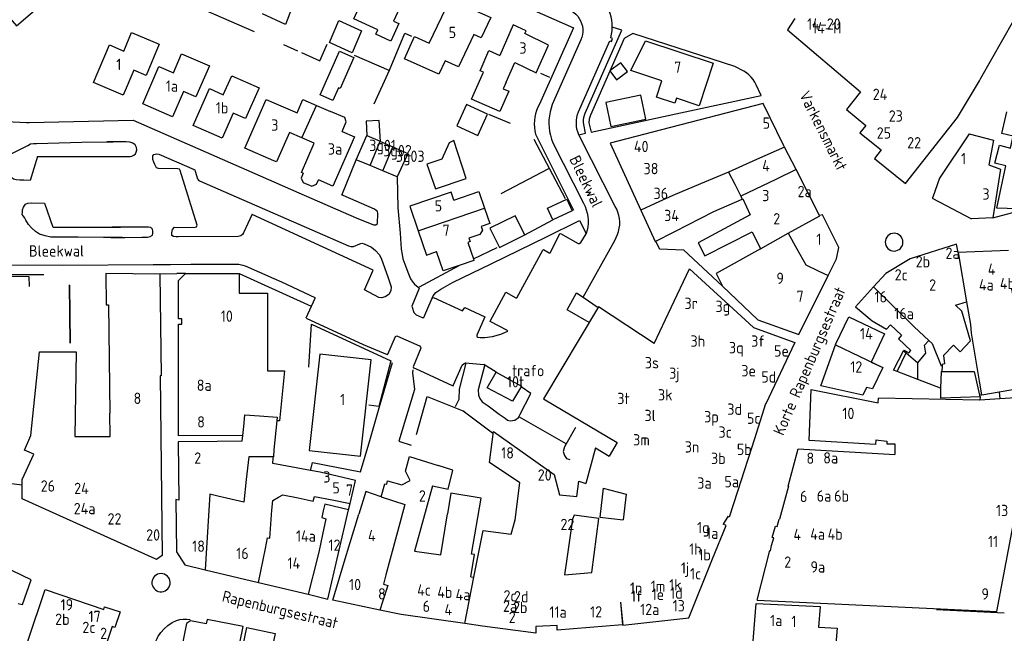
# Model space of a CAD drawing. Header units: metres. Extents: x 226218 to 240385, y 439369 to 449677.
# Tile 239 of 256: x 235944 to 236161, y 444984 to 445119. Entities that reach past the tile are written whole.
import ezdxf

# ---------------------------------------------------------------- set-up
doc = ezdxf.new("R2010")
doc.units = ezdxf.units.M
doc.header["$MEASUREMENT"] = 0
for name, color, linetype in [('BIJGEBOUW', 4, 'Continuous'), ('DAKRAND', 4, 'Continuous'), ('DAKRAND-BYG', 4, 'Continuous'), ('FUNKTIEAAND', 253, 'Continuous'), ('HEG', 253, 'Continuous'), ('HEK', 253, 'Continuous'), ('HOOFDGEBOUW', 4, 'Continuous'), ('HUISNUMMER', 253, 'Continuous'), ('KANTVERH', 253, 'Continuous'), ('MUUR', 253, 'Continuous'), ('OVLIJNOBJ', 253, 'Continuous'), ('RASTER', 253, 'Continuous'), ('STRAATNAAM', 253, 'Continuous'), ('TUSSENMUUR', 253, 'Continuous')]:
    doc.layers.add(name, color=color, linetype=linetype)
doc.styles.get("Standard").update_dxf_attribs({"font": 'iso.shx'})

msp = doc.modelspace()

# ---------------------------------------------------------------- linework, layer by layer
at = {"layer": 'BIJGEBOUW'}
msp.add_lwpolyline([(236019.35, 445116.6), (236017.29, 445111.74), (236012.26, 445114.07), (236014.32, 445118.93), (236019.35, 445116.6)], dxfattribs=at)
at = {"layer": 'DAKRAND'}
for p, q in [((236150.95, 445097.48), (236155.8, 445105.6)), ((236023.54, 445092.18), (236023.24, 445096.83)), ((236042.82, 445069.89), (236044.04, 445066.26)), ((236153.98, 445049.83), (236155.74, 445039.24)), ((236147.55, 445042.6), (236147.49, 445041.36)), ((236142.18, 445039.61), (236137.63, 445041.37)), ((236147.17, 445037.67), (236142.18, 445039.61)), ((236156.31, 445036.21), (236155.83, 445036.11)), ((236155.83, 445036.11), (236155.91, 445035.77)), ((236155.91, 445035.77), (236155.9, 445035.02)), ((236156.31, 445036.21), (236160.11, 445036.88)), ((236160.11, 445036.88), (236160.27, 445035.31)), ((235956.07, 445027.01), (235958.96, 445027)), ((235993.03, 445026.01), (235987.49, 445025.93)), ((236039.48, 445019.55), (236036.26, 445020.57)), ((236010.23, 445019.1), (236008.08, 445019.51))]:
    msp.add_line(p, q, dxfattribs=at)
for points in [[(236051.29, 445105.29), (236050.59, 445103.84), (236051.85, 445103.29), (236049.86, 445098.77), (236043.65, 445101.5), (236046.28, 445107.47), (236045.52, 445107.8), (236047.48, 445112.26), (236049.89, 445111.2)], [(236015.06, 445094.37), (236015.96, 445096.48), (236015.64, 445097.44), (236012.47, 445098.83)], [(236023.24, 445096.83), (236020.38, 445096.63), (236020.56, 445093.51)], [(236006.49, 445085.17), (236005.99, 445084.04), (236006.45, 445083.15), (236008.38, 445082.34), (236009.42, 445082.71), (236009.85, 445083.7)], [(236039.74, 445079.24), (236045.25, 445081.11), (236046.5, 445077.43)], [(236046.5, 445077.43), (236047.65, 445074.04), (236045.79, 445073.41), (236046.05, 445072.62), (236045.51, 445071.64), (236043.08, 445070.82), (236043.34, 445070.06), (236042.82, 445069.89)], [(236040.9, 445064.76), (236037.39, 445063.57), (236035.94, 445067.84)], [(236044.04, 445066.26), (236044.18, 445065.87), (236040.9, 445064.76)], [(236160.11, 445036.88), (236165.72, 445037.86), (236165.33, 445047.39), (236162.96, 445059.56), (236163.28, 445059.62)], [(236153.83, 445048.16), (236151.52, 445045.74), (236150.02, 445047.16), (236147.88, 445044.91), (236148.1, 445043.03), (236147.56, 445042.88), (236147.55, 445042.6)], [(236137.63, 445041.37), (236136.83, 445041.68), (236139.05, 445045.91)], [(236139.05, 445045.91), (236139.14, 445046.08), (236140.16, 445045.49), (236140.64, 445046.01)], [(236147.49, 445041.36), (236154.64, 445041.39), (236155.83, 445036.11)], [(236155.91, 445035.77), (236147.25, 445035.48), (236147.24, 445037.64), (236147.17, 445037.67)], [(236155.74, 445039.24), (236156.24, 445036.2), (236156.31, 445036.21)], [(235993.15, 445027.2), (235978.92, 445027.19), (235978.92, 445030.98)], [(236053.29, 445008.59), (236054.27, 445016.81), (236047.61, 445021.27), (236048.52, 445028.1), (236061.87, 445018.62), (236063.07, 445014.1), (236066.92, 445013.75), (236067.32, 445017.13), (236068.87, 445016.66)], [(236132.89, 445026.24), (236135.33, 445026.01), (236135.33, 445025.4), (236137.1, 445025.42), (236137.07, 445023)], [(236008.08, 445019.51), (235999.78, 445021.08), (235999.87, 445022.22), (235999.89, 445022.54)], [(236035.02, 445016.13), (236038.51, 445015.34), (236039.48, 445019.55)], [(236023.68, 445013.71), (236020.27, 445014.85), (236018.75, 445009.82)], [(236043.46, 444996.01), (236044.29, 445000.93), (236043.66, 445001.04), (236045.75, 445013.39), (236039.08, 445014.47), (236038.35, 445009.91)], [(236072.73, 445015.63), (236071.97, 445009.2), (236077.09, 445008.57)], [(236070.2, 444996.96), (236071.75, 445008.9), (236066.3, 445009.63), (236065.95, 445008.74)]]:
    msp.add_lwpolyline(points, dxfattribs=at)
at = {"layer": 'DAKRAND-BYG'}
for p, q in [((236033.79, 445087.15), (236035.65, 445081.68)), ((236065.88, 445076.88), (236061.58, 445074.89)), ((236049.8, 445068.76), (236055.38, 445071.54))]:
    msp.add_line(p, q, dxfattribs=at)
for points in [[(236010.24, 445102.46), (236014.52, 445112.13), (236017.69, 445110.72), (236014.64, 445103.85), (236014.28, 445104.02), (236013.04, 445101.22), (236010.24, 445102.46)], [(236078.09, 445107.62), (236076.59, 445109.54), (236074.17, 445107.8), (236075.67, 445105.83), (236078.09, 445107.62)], [(236074.39, 445095.51), (236082.14, 445097.12), (236081.04, 445102.41), (236073.29, 445100.8), (236074.39, 445095.51)], [(236040.43, 445095.63), (236045.05, 445093.51), (236047.15, 445098.18), (236042.56, 445100.36), (236040.43, 445095.63)], [(236035.65, 445081.68), (236042.49, 445083.97), (236039.77, 445092.4), (236038.74, 445091.91), (236037.09, 445088.25), (236033.79, 445087.15)], [(236061.58, 445074.89), (236060.41, 445077.41), (236064.71, 445079.41), (236065.88, 445076.88)], [(236055.38, 445071.54), (236053.27, 445075.78), (236047.68, 445073), (236049.8, 445068.76)], [(236054.67, 445038.16), (236052.66, 445034.78), (236047.11, 445037.78), (236049.07, 445041.22), (236054.67, 445038.16)]]:
    msp.add_lwpolyline(points, dxfattribs=at)
at = {"layer": 'HEG'}
msp.add_lwpolyline([(235932.44, 445062.42), (235945.93, 445062.36), (235945.99, 445060.12)], dxfattribs=at)
at = {"layer": 'HEK'}
msp.add_line((236146.3, 444988.81), (236161.21, 444988.04), dxfattribs=at)
at = {"layer": 'HOOFDGEBOUW'}
for p, q in [((236115.02, 445119.33), (236113.44, 445116.84)), ((236113.44, 445116.84), (236129.54, 445103.16)), ((236000, 445100.7), (236005.11, 445098.48)), ((236009.44, 445100.15), (236012.47, 445098.83)), ((236006.16, 445092.99), (236003.42, 445094.19)), ((236008.89, 445091.8), (236006.16, 445092.99)), ((236023.54, 445092.18), (236026.28, 445090.96)), ((236026.28, 445090.96), (236029.55, 445089.51)), ((236115.3, 445085.95), (236112.76, 445090.92)), ((236029.55, 445089.51), (236027.25, 445084.34)), ((236024.07, 445085.66), (236021.23, 445086.85)), ((236027.25, 445084.34), (236024.07, 445085.66)), ((236120.5, 445075.79), (236115.3, 445085.95)), ((236103.41, 445079.43), (236103.53, 445079.48)), ((236162.18, 445068.12), (236151.06, 445067.65)), ((236083.99, 445047.52), (236087.72, 445055.47)), ((235978.92, 445030.98), (235978.92, 445040.41)), ((235998.58, 445041.54), (236002.33, 445041.54)), ((236133.4, 445034.46), (236133.46, 445035.44)), ((236108.64, 445034.19), (236108.56, 445034.22)), ((236160.27, 445035.31), (236155.9, 445035.02)), ((235993.03, 445026.01), (235993.15, 445027.2)), ((236070.98, 445024.52), (236068.87, 445016.66)), ((236070.98, 445024.52), (236074.04, 445022.7)), ((236029.04, 445019.37), (236029.93, 445022.56)), ((236029.93, 445022.56), (236036.26, 445020.57)), ((236113.52, 445016.04), (236115.78, 445024.31)), ((236115.78, 445024.31), (236137.07, 445023)), ((236030.11, 445017.3), (236029.04, 445019.37)), ((236023.68, 445013.71), (236024.47, 445016.54)), ((236024.47, 445016.54), (236024.91, 445016.48)), ((236024.91, 445016.48), (236025.11, 445017.21)), ((236025.11, 445017.21), (236028.25, 445016.34)), ((236028.25, 445016.34), (236030.11, 445017.3)), ((236113.63, 445016.01), (236111.67, 445008.75)), ((236113.52, 445016.04), (236113.63, 445016.01)), ((236016.5, 445010.82), (236016.83, 445012.22)), ((236015.77, 445000), (236018.75, 445009.82)), ((236065.95, 445008.74), (236064.67, 445000)), ((236110.02, 445004.72), (236110.73, 445007.21)), ((236110.73, 445007.21), (236111.09, 445007.11)), ((236111.09, 445007.11), (236111.57, 445008.78)), ((236111.57, 445008.78), (236111.67, 445008.75)), ((236109.63, 445001.77), (236109.87, 445002.9)), ((236109.87, 445002.9), (236110.39, 445004.6)), ((236110.39, 445004.6), (236110.02, 445004.72)), ((236106.7, 444990.83), (236109.48, 445001.81)), ((236109.48, 445001.81), (236109.63, 445001.77)), ((236044.17, 444995.9), (236044.97, 445000)), ((235984.86, 444997.56), (235996.62, 444994.76)), ((235996.62, 444994.76), (236007.58, 444992.15)), ((236043.46, 444996.01), (236044.17, 444995.9)), ((236076.54, 444990.39), (236076.95, 444985.44)), ((236106.7, 444990.83), (236159.6, 444988.36))]:
    msp.add_line(p, q, dxfattribs=at)
for points in [[(236030.25, 445127.17), (236026.39, 445118.75), (236027.57, 445118.21), (236025.8, 445114.37), (236022.54, 445115.87), (236022.98, 445116.83), (236017.63, 445119.28), (236022.81, 445130.59), (236030.25, 445127.17)], [(235939.65, 445118.6), (235941.23, 445119.96), (235943.16, 445117.71), (235952.75, 445125.97)], [(236036.39, 445107.01), (236028.82, 445110.45), (236031.05, 445115.34), (236034.3, 445113.86), (236038.89, 445123.64), (236047.9, 445119.53)], [(236003.91, 445121.45), (236002.55, 445118.02), (235997.49, 445120.34)], [(236047.9, 445119.53), (236045.8, 445115.05), (236044.12, 445115.81), (236040.77, 445108.66), (236037.8, 445110.01), (236036.39, 445107.01)], [(236060.63, 445113.48), (236055.41, 445116.01), (236055.67, 445116.6), (236052.86, 445117.96), (236049.89, 445111.2)], [(236155.8, 445105.6), (236156.11, 445106.16), (236163.41, 445118.95)], [(235966.85, 445112.16), (235968.6, 445116.28), (235974.71, 445113.67), (235971.77, 445106.75), (235969.06, 445107.91)], [(236097.01, 445109.46), (236093.91, 445100.07), (236088.89, 445101.72), (236088.54, 445100.64), (236084.49, 445101.97), (236085.68, 445105.57), (236078.8, 445107.84), (236082.03, 445114.39), (236097.01, 445109.46)], [(235969.06, 445107.91), (235966.73, 445102.42), (235960.15, 445105.22), (235963.69, 445113.51), (235966.85, 445112.16)], [(235977.81, 445107.33), (235979.64, 445111.54), (235985.79, 445108.86), (235982.8, 445102.02), (235980.08, 445103.2)], [(236051.29, 445105.29), (236053.19, 445109.62), (236057.93, 445107.33), (236060.63, 445113.48)], [(235980.08, 445103.2), (235977.64, 445097.62), (235971.05, 445100.5), (235974.63, 445108.72), (235977.81, 445107.33)], [(235988.84, 445102.49), (235990.71, 445106.69), (235996.79, 445103.99), (235993.77, 445097.22), (235991.04, 445098.43)], [(235991.04, 445098.43), (235988.56, 445092.88), (235982.15, 445095.74), (235985.77, 445103.86), (235988.84, 445102.49)], [(236129.54, 445103.16), (236126.42, 445099.25), (236130.69, 445095.72), (236129.41, 445094.09), (236134.1, 445090.33), (236132.59, 445088.4), (236139.48, 445082.87), (236150.95, 445097.48)], [(236000, 445087.91), (235993.6, 445090.7), (235998.29, 445101.45), (236000, 445100.7)], [(236005.11, 445098.48), (236006.41, 445101.46), (236009.44, 445100.15)], [(236112.76, 445090.92), (236112.58, 445091.22), (236108.06, 445100.54), (236108.05, 445100.54), (236083.62, 445094.23)], [(236172.04, 445094.64), (236168.09, 445077.8), (236164.22, 445077.96), (236164.2, 445077.3), (236159.6, 445077.47), (236161.6, 445086.78), (236159.21, 445087.41), (236160.19, 445091.33), (236162.62, 445090.73), (236163.25, 445093.32), (236160.7, 445093.92), (236161.83, 445098.72)], [(236003.42, 445094.19), (236000.58, 445087.66), (236000, 445087.91)], [(236015.06, 445094.37), (236017.77, 445093.19), (236013.04, 445082.32), (236009.85, 445083.7)], [(236083.62, 445094.23), (236074.22, 445091.8), (236081.02, 445076.97)], [(236021.23, 445086.85), (236018.16, 445088.13), (236020.56, 445093.51)], [(236153.48, 445093.84), (236146.93, 445084.08), (236145.46, 445079.91)], [(236153.48, 445093.84), (236158.86, 445092.5), (236157.88, 445087.03), (236160.42, 445086.03), (236158.94, 445076.7)], [(236006.49, 445085.17), (236006.08, 445085.35), (236008.89, 445091.8)], [(236039.74, 445079.24), (236039.16, 445080.95), (236030.05, 445077.87), (236031.88, 445072.47)], [(236088.5, 445072.32), (236097.14, 445076.72), (236103.41, 445079.43)], [(236103.53, 445079.48), (236105.17, 445075.94), (236093.69, 445069.79), (236095.12, 445066.95), (236105.59, 445072.21), (236107.45, 445068.49)], [(236145.46, 445079.91), (236145.36, 445079.63), (236146.9, 445078.82), (236154.04, 445075.09)], [(236081.02, 445076.97), (236084.16, 445070.11), (236088.5, 445072.32)], [(236158.94, 445076.7), (236158.71, 445075.28), (236154.04, 445075.09)], [(236124.71, 445068.78), (236121.11, 445075.96), (236120.5, 445075.79)], [(236031.88, 445072.47), (236033.71, 445067.08), (236035.94, 445067.84)], [(236107.45, 445068.49), (236097.66, 445063.03), (236099.06, 445060.25), (236106.89, 445052.76), (236115.93, 445049.53), (236122.4, 445062.55)], [(236122.4, 445062.55), (236124.24, 445066.25), (236124.71, 445068.78)], [(236151.06, 445067.65), (236151.06, 445067.65), (236150.75, 445069.51), (236140.46, 445066.28), (236135.08, 445063.01), (236132.41, 445060.04)], [(236087.72, 445055.47), (236091.73, 445064.03), (236104.04, 445052.81), (236105.89, 445051.11), (236115.01, 445047.77), (236108.64, 445034.19)], [(235974.84, 445062.87), (235962.89, 445063.05), (235962.97, 445056.1), (235963.49, 445056.1), (235963.78, 445032.13)], [(235974.84, 445062.87), (235975.09, 445040.41), (235974.92, 445040.41)], [(235978.92, 445040.41), (235978.95, 445051.85), (235979.71, 445051.85), (235979.71, 445053.01), (235978.95, 445053.01), (235978.96, 445061.46), (235980.51, 445063.01), (235992.31, 445062.99), (235992.31, 445058.69), (235998.61, 445058.68), (235998.58, 445041.54)], [(236132.41, 445060.04), (236128.44, 445055.63), (236132.09, 445052.58), (236135.28, 445050.7), (236136.13, 445051.65), (236138.59, 445049.36), (236137.88, 445048.58), (236140.64, 445046.01)], [(236083.99, 445047.52), (236071.67, 445055.67), (236059.56, 445035.33), (236075.8, 445025.67), (236074.04, 445022.7)], [(236153.83, 445048.16), (236151.89, 445054.72), (236150.47, 445056.04), (236152.9, 445056.79)], [(236152.9, 445056.79), (236153.79, 445051.77), (236153.98, 445049.83)], [(236123.98, 445047.24), (236124.06, 445047.45), (236126.95, 445053.47), (236134.84, 445049.68), (236131.85, 445043.46), (236134.42, 445042.22)], [(236134.42, 445042.22), (236132.16, 445037.54), (236130.83, 445037.83), (236130.01, 445036.13), (236120.73, 445038.18), (236123.98, 445047.24)], [(235944.45, 445016.24), (235944.46, 445017.49), (235946.98, 445023.09), (235944.92, 445024.01), (235946.35, 445027.2), (235948.26, 445045.68), (235956.33, 445045.73), (235956.07, 445027.01)], [(236007.78, 445023.89), (236019.12, 445022.64), (236021.47, 445043.97), (236010.13, 445045.22), (236007.78, 445023.89)], [(235974.92, 445040.41), (235975.35, 445000.69), (235974.09, 444999.86), (235973.77, 445000)], [(236002.33, 445041.54), (236001.22, 445030.48), (236000.64, 445030.48)], [(236132.89, 445026.24), (236132.83, 445025.25), (236118.18, 445026.15), (236118.61, 445037.38), (236133.4, 445034.46)], [(236155.9, 445035.02), (236155.83, 445035.01), (236133.46, 445035.44)], [(236159.6, 444988.36), (236168.61, 445035.87), (236160.27, 445035.31)], [(236108.56, 445034.22), (236106.14, 445026.51), (236102.33, 445014.83), (236100.5, 445009.22), (236100.25, 445009.37), (236099.22, 445007.68)], [(235958.96, 445027), (235963.84, 445027.04), (235963.78, 445032.13)], [(236000.64, 445030.48), (236000, 445024.08), (235999.89, 445022.54)], [(235987.49, 445025.93), (235978.86, 445025.82), (235979.02, 445012.92), (235978.32, 445013.08), (235978.47, 445001.5), (235980.31, 444998.65), (235984.86, 444997.56)], [(236016.83, 445012.22), (236018, 445017.28), (236010.23, 445019.1)], [(235973.77, 445000), (235944.42, 445013.21), (235944.45, 445016.24)], [(236035.02, 445016.13), (236031.02, 445001.71), (236036.89, 445000.88), (236038.35, 445009.91)], [(236072.73, 445015.63), (236077.78, 445014.27), (236077.09, 445008.57)], [(236007.58, 444992.15), (236011.92, 444991.11), (236016.5, 445010.82)], [(236044.97, 445000), (236046.19, 445006.25), (236052.41, 445005.42), (236053.29, 445008.59)], [(236096.88, 445000), (236099.83, 445007.32), (236099.22, 445007.68)], [(236023.43, 444988.66), (236013.01, 444990.89), (236015.77, 445000)], [(236064.67, 445000), (236064.14, 444996.45), (236070.2, 444996.96)], [(236076.54, 444990.39), (236077.08, 444985.36), (236091.63, 444986.92), (236096.88, 445000)], [(235938, 444959.18), (235949.48, 444993.2), (235962.45, 444988.83), (235962.64, 444989.4), (235966.06, 444988.25), (235964.91, 444984.85), (235964.31, 444985.05), (235961.87, 444977.76), (235959.95, 444978.4), (235959.15, 444976), (235962.2, 444974.97), (235956.85, 444959.17), (235953.8, 444960.2), (235951.93, 444954.67), (235953.84, 444954.03), (235952.24, 444949.28), (235952.81, 444949.09), (235951.68, 444945.72), (235948.26, 444946.86), (235948.45, 444947.43)], [(236123.99, 444980.31), (236105.74, 444980.94), (236106.48, 444990.11), (236120.6, 444989.45), (236120.22, 444984.89), (236124.35, 444984.69), (236123.99, 444980.31)], [(236042.19, 444985.67), (236028.07, 444987.68), (236023.43, 444988.66)], [(235993.2, 444985.02), (235985.27, 444986.61), (235985.08, 444985.61), (235981.62, 444986.31), (235980.73, 444985.7), (235979.05, 444977.31), (235979.59, 444976.49), (235991.03, 444974.2), (235993.2, 444985.02)], [(236076.95, 444985.44), (236062.54, 444984.23), (236062.54, 444985.24), (236057.86, 444985.03), (236057.87, 444983.55), (236046.03, 444985.13), (236042.19, 444985.67)], [(235986.75, 444962.71), (235988.51, 444969.98), (235990.87, 444969.48), (235994.06, 444984.82), (236000.32, 444983.52), (235996.99, 444967.74)]]:
    msp.add_lwpolyline(points, dxfattribs=at)
at = {"layer": 'KANTVERH'}
for p, q in [((236066.13, 445117.28), (236058.66, 445100.42)), ((236067.8, 445114.63), (236061.47, 445100.34)), ((236107.62, 445102.34), (236106.5, 445104.67)), ((236061.61, 445091.91), (236068.38, 445078.52)), ((236067.48, 445093.32), (236067.32, 445093.67)), ((236075.38, 445077.85), (236067.48, 445093.32)), ((235947.78, 445088.89), (235963.76, 445088.89)), ((236015.04, 445080.32), (236018.16, 445088.13)), ((236055.38, 445071.54), (236061.58, 445074.89)), ((235951.25, 445073.25), (235966.15, 445073.24)), ((236068.27, 445057.79), (236075.26, 445070.33)), ((236068.96, 445071.83), (236068.94, 445071.77)), ((235969.53, 445062.95), (235978.54, 445063.04)), ((235980.51, 445063.01), (235978.54, 445063.04)), ((235992.31, 445062.99), (235996.37, 445061.18)), ((235996.37, 445061.18), (236008.25, 445055.81)), ((236068.27, 445057.79), (236071.59, 445055.54)), ((236049.06, 445041.2), (236046.34, 445042.91)), ((236056.75, 445036.51), (236054.57, 445037.99)), ((236041.8, 445032.67), (236048.29, 445027.84)), ((236054.19, 445031.36), (236064.46, 445025.47)), ((236008.08, 445019.51), (236008.14, 445019.73)), ((235944.45, 445016.24), (235940.24, 445016.77))]:
    msp.add_line(p, q, dxfattribs=at)
for points in [[(236005.39, 445143.93), (236024.11, 445135.77), (236040.08, 445128.92), (236052.64, 445123.38), (236054.95, 445122.18), (236066.13, 445117.28)], [(236065.7, 445121.01), (236066.2, 445120.67), (236066.67, 445120.27), (236067.08, 445119.82), (236067.43, 445119.32), (236067.73, 445118.79), (236067.95, 445118.22), (236068.11, 445117.63), (236068.19, 445117.02), (236068.2, 445116.41), (236068.14, 445115.8), (236068, 445115.21), (236067.8, 445114.63)], [(236074.72, 445117.45), (236074.7, 445118.22), (236074.61, 445118.99), (236074.46, 445119.74), (236074.25, 445120.48), (236073.97, 445121.2)], [(236068.76, 445098.45), (236076.83, 445116.77), (236074.72, 445117.45)], [(236103.73, 445107.7), (236101.77, 445108.75), (236079.26, 445116.02), (236077.34, 445114.94), (236069.89, 445097.97), (236069.62, 445097.14), (236069.55, 445096.33), (236070.02, 445094.25), (236088.76, 445098.28), (236107.62, 445102.34)], [(236074.37, 445115.06), (236074.56, 445115.85), (236074.67, 445116.65), (236074.72, 445117.45)], [(236067.29, 445098.74), (236074.15, 445114.44), (236074.55, 445114.27), (236074.8, 445114.89), (236074.37, 445115.06)], [(236106.5, 445104.67), (236106.17, 445105.28), (236105.79, 445105.86), (236105.35, 445106.4), (236104.86, 445106.89), (236104.32, 445107.32), (236103.73, 445107.7)], [(235929.72, 445099.9), (235932.08, 445097.04), (235945.39, 445096.36)], [(236058.66, 445100.42), (236058.3, 445099.75), (236058.01, 445099.04), (236057.78, 445098.31), (236057.62, 445097.57), (236057.52, 445096.81), (236057.48, 445096.05), (236057.51, 445095.28), (236057.61, 445094.53), (236057.77, 445093.78)], [(236061.47, 445100.34), (236061.19, 445099.53), (236060.98, 445098.69), (236060.82, 445097.84), (236060.74, 445096.98), (236060.72, 445096.12), (236060.76, 445095.25), (236060.88, 445094.4), (236061.06, 445093.55), (236061.3, 445092.72), (236061.61, 445091.91)], [(236067.32, 445093.67), (236067.09, 445094.28), (236066.92, 445094.91), (236066.82, 445095.55), (236066.79, 445096.2), (236066.82, 445096.85), (236066.91, 445097.5), (236067.07, 445098.13), (236067.29, 445098.74)], [(236068.42, 445095.93), (236068.35, 445096.45), (236068.35, 445096.96), (236068.42, 445097.47), (236068.56, 445097.97), (236068.76, 445098.45)], [(235945.39, 445096.36), (235945.96, 445096.4), (235968.97, 445096.86), (235992.78, 445086.41), (236000, 445083.25)], [(236067.32, 445093.67), (236068.82, 445093.99), (236068.42, 445095.93)], [(235947.78, 445088.84), (235946.22, 445083.57), (235944.77, 445083.6), (235943.94, 445083.62), (235943.11, 445083.69), (235942.49, 445083.86), (235942.13, 445084.12), (235941.68, 445084.65), (235941.33, 445085.28), (235941.08, 445085.91), (235940.78, 445086.54), (235940.69, 445087.48), (235940.76, 445087.99), (235940.98, 445088.61), (235941.3, 445089.07), (235941.72, 445089.32), (235945.65, 445091.32), (235946.23, 445091.62), (235946.96, 445091.71), (235947.58, 445091.75), (235957.6, 445092.01), (235964.52, 445092.12)], [(235962.52, 445088.89), (235968.29, 445088.88), (235968.65, 445088.93), (235969.07, 445089.13), (235969.44, 445089.43), (235969.6, 445089.79), (235969.71, 445090.31), (235969.67, 445090.88), (235969.37, 445091.41), (235968.86, 445091.83), (235968.19, 445092.05), (235967.36, 445092.12), (235964.72, 445092.12), (235963.14, 445092.1)], [(236057.77, 445093.78), (236061.11, 445087.2), (236066.16, 445077.04)], [(235995.22, 445076.14), (235993.32, 445072.03), (235993.1, 445071.61), (235992.73, 445071.31), (235992.11, 445071.17), (235978.87, 445071.08), (235978.4, 445071.08), (235977.84, 445071.15), (235977.48, 445071.41), (235977.49, 445071.98), (235977.61, 445072.71), (235978.09, 445073.22), (235978.71, 445073.21), (235982.65, 445073.28), (235982.92, 445073.33), (235983.03, 445073.69), (235979.33, 445085.75), (235979.13, 445086.07), (235978.76, 445086.13), (235974.56, 445086.21), (235974.1, 445086.33), (235973.95, 445086.64), (235973.7, 445087.06), (235973.5, 445087.64), (235973.3, 445088.21), (235973.26, 445088.63), (235973.27, 445089.04), (235973.48, 445089.3), (235974.06, 445089.44), (235974.63, 445089.38), (235982.39, 445086)], [(235982.29, 445086), (235982.55, 445085.9), (235982.6, 445085.63), (235983.13, 445083.91), (235983.33, 445083.65), (235983.59, 445083.49), (236016.51, 445069.11), (236016.98, 445069), (236017.55, 445068.99), (236019.01, 445069.58), (236019.43, 445069.73), (236019.95, 445069.56), (236021.54, 445068.8), (236022.46, 445068.11), (236023.27, 445067.21), (236023.72, 445066.37), (236025.24, 445062.08), (236025.88, 445060.05), (236025.81, 445059.22), (236025.38, 445058.4), (236024.54, 445057.84), (236023.8, 445057.65), (236023.18, 445057.72), (236020, 445059.39), (236021.91, 445063.76), (235995.22, 445076.03)], [(236000, 445083.25), (236005.53, 445080.83), (236018.19, 445075.29), (236021.99, 445073.76), (236022.54, 445073.75), (236022.89, 445074.09), (236022.99, 445076.28), (236022.85, 445076.68), (236022.6, 445076.93), (236022.21, 445077.24), (236015.27, 445080.22), (236015.17, 445080.37)], [(236027.25, 445084.34), (236027.39, 445077.53), (236027.92, 445071.9), (236028.14, 445068.36), (236028.31, 445067.21), (236028.49, 445066.22), (236028.91, 445065.11), (236029.71, 445062.91), (236030.19, 445061.85), (236030.67, 445061.1), (236031.06, 445060.69), (236031.89, 445060.03), (236032.08, 445059.78), (236032.03, 445059.53), (236030.45, 445055.83), (236030.5, 445055.58), (236030.92, 445054.38), (236031.41, 445053.92), (236032.74, 445053.3), (236033.08, 445053.29), (236033.77, 445054.87), (236034.97, 445057.58)], [(235966.5, 445070.96), (235962.42, 445070.99), (235956.76, 445071.06), (235951.78, 445071.01), (235950.74, 445071.03), (235949.5, 445071.31), (235948.26, 445071.7), (235947.34, 445072.29), (235946.47, 445073.09), (235945.81, 445073.83), (235945.26, 445074.77), (235944.91, 445075.35), (235944.66, 445075.77), (235944.46, 445076.08), (235944.47, 445076.5), (235944.53, 445077.07), (235944.75, 445077.69), (235945.18, 445078.3), (235945.7, 445078.55), (235946.48, 445078.64), (235949.39, 445078.53), (235951.2, 445073.25)], [(236068.38, 445078.52), (236068.71, 445077.83), (236068.98, 445077.11), (236069.19, 445076.37), (236069.33, 445075.61), (236069.39, 445074.85), (236069.39, 445074.08), (236069.31, 445073.32), (236069.17, 445072.57), (236068.96, 445071.83)], [(236075.26, 445070.33), (236075.61, 445070.96), (236075.9, 445071.61), (236076.12, 445072.3), (236076.27, 445073), (236076.35, 445073.71), (236076.36, 445074.43), (236076.3, 445075.15), (236076.17, 445075.85), (236075.97, 445076.54), (236075.71, 445077.21), (236075.38, 445077.85)], [(236158.71, 445075.28), (236168.09, 445077.8), (236182.31, 445077.04), (236184.23, 445076.91)], [(236034.97, 445057.58), (236035.18, 445058.07), (236035.74, 445058.8), (236036.85, 445059.57), (236039.47, 445061.01), (236048.16, 445065.2), (236060.02, 445071.01), (236067.5, 445074.74), (236068.96, 445071.83)], [(235964.01, 445070.98), (235967.09, 445070.95), (235970.88, 445071.03), (235972.07, 445071.06), (235972.7, 445071.15), (235973.17, 445071.45), (235973.28, 445071.86), (235973.29, 445072.33), (235973.2, 445072.8), (235972.84, 445073.17), (235972.33, 445073.28), (235971.91, 445073.24), (235964.32, 445073.24)], [(236048.26, 445049.09), (236050.11, 445049.64), (236051.62, 445050.31), (236051.47, 445050.51), (236047.78, 445052.38), (236047.73, 445052.48), (236051.25, 445058.87), (236053.41, 445057.63), (236053.66, 445057.67), (236059.41, 445068.19), (236059.56, 445068.28), (236060.79, 445067.61), (236060.99, 445067.61), (236063.17, 445071.74), (236063.32, 445071.83), (236067.2, 445069.66), (236067.4, 445069.61), (236067.8, 445069.85), (236068.94, 445071.77)], [(236084.24, 445070.15), (236085.12, 445068.43), (236090.44, 445068.22), (236099.06, 445060.25)], [(236136.94, 445071.9), (236136.55, 445071.86), (236136.18, 445071.75), (236135.84, 445071.57), (236135.54, 445071.32), (236135.3, 445071.02), (236135.12, 445070.68), (236135.01, 445070.31), (236134.97, 445069.93), (236135.01, 445069.54), (236135.13, 445069.17), (236135.31, 445068.84), (236135.56, 445068.54), (236135.86, 445068.3), (236136.21, 445068.12), (236136.58, 445068.01), (236136.96, 445067.98)], [(236136.96, 445067.98), (236137.34, 445068.02), (236137.71, 445068.14), (236138.05, 445068.32), (236138.34, 445068.57), (236138.58, 445068.87), (236138.76, 445069.21), (236138.86, 445069.57), (236138.9, 445069.95), (236138.86, 445070.34), (236138.75, 445070.7), (236138.56, 445071.04), (236138.32, 445071.33), (236138.02, 445071.58), (236137.68, 445071.76), (236137.32, 445071.87), (236136.94, 445071.9)], [(235941.93, 445062.78), (235941.95, 445064.92), (235953.42, 445064.85), (235973.35, 445065.01), (235977.19, 445064.98), (235981.66, 445065.05), (235984.67, 445065.09), (235992.3, 445065.04), (235993.12, 445064.87), (235993.69, 445064.7), (236000, 445061.92)], [(236000, 445061.92), (236001.71, 445061.16), (236009.02, 445057.74), (236009.01, 445057.64), (236009.01, 445057.48), (236007.05, 445053.16)], [(236034.97, 445057.58), (236035.22, 445057.72), (236041.67, 445054.8), (236042.13, 445055.48), (236046.61, 445053.45), (236044.79, 445049.36), (236044.78, 445049.11), (236045.02, 445048.96), (236045.52, 445048.9), (236046.61, 445048.87), (236048.26, 445049.09)], [(236069.58, 445052.16), (236064.77, 445055), (236066.83, 445058.77), (236068.27, 445057.79)], [(236007.13, 445053.15), (236019.73, 445047.36), (236025, 445045.11), (236025.15, 445045.21), (236026.88, 445049.1), (236027.13, 445049.24), (236027.33, 445049.19), (236032.16, 445047.04), (236032.4, 445046.74), (236032.44, 445046.49), (236030.76, 445042.4), (236030.81, 445042.2), (236031.25, 445042.04), (236039.38, 445038.24), (236039.57, 445038.23), (236039.68, 445038.43), (236041.61, 445042.76), (236042.02, 445043.15), (236042.32, 445043.3), (236046.34, 445042.91)], [(236008.14, 445019.73), (236008.53, 445021.3), (236019.13, 445019.18), (236021.17, 445026.15), (236023.26, 445033.36), (236026.16, 445043.39)], [(236040.07, 445033.6), (236040.9, 445035.27), (236041, 445037.46), (236042.46, 445043.19)], [(236046.53, 445042.61), (236045.07, 445037.32), (236045.15, 445036.13), (236045.48, 445035.37), (236046.01, 445034.66), (236047.33, 445033.79), (236049.73, 445031.95), (236051.1, 445031.08), (236051.59, 445030.62), (236052.18, 445030.46), (236053.23, 445030.63), (236053.99, 445031.21), (236054.3, 445031.8), (236056.75, 445036.51)], [(236030.65, 445041.71), (236030.64, 445041.06), (236031.05, 445037.42), (236027.58, 445025.96), (236030.29, 445025.11)], [(236066.62, 445029), (236064.19, 445024.73), (236063.87, 445023.69), (236064.15, 445022.79), (236064.64, 445022.18), (236065.13, 445021.97), (236065.33, 445021.92)], [(235943.52, 444990.11), (235944.53, 444989.87), (235946.43, 444995.34), (235942.27, 444997.34), (235939.39, 444998.63), (235936.17, 444999.46), (235930.58, 445000.61), (235929.53, 444997.53), (235928.16, 444997.91)], [(235975.24, 444992.71), (235975.62, 444992.78), (235975.98, 444992.91), (235976.31, 444993.12), (235976.59, 444993.38), (235976.82, 444993.69), (235976.99, 444994.04), (235977.08, 444994.41), (235977.1, 444994.8), (235977.05, 444995.18), (235976.92, 444995.54), (235976.73, 444995.88), (235976.48, 444996.17), (235976.18, 444996.41), (235975.83, 444996.59), (235975.46, 444996.69), (235975.08, 444996.73), (235974.7, 444996.69), (235974.33, 444996.57), (235973.98, 444996.39), (235973.68, 444996.15)], [(235973.68, 444996.15), (235973.44, 444995.86), (235973.25, 444995.53), (235973.13, 444995.18), (235973.07, 444994.8), (235973.09, 444994.42), (235973.18, 444994.06), (235973.34, 444993.71), (235973.55, 444993.4), (235973.83, 444993.14), (235974.14, 444992.93), (235974.49, 444992.79), (235974.86, 444992.72), (235975.24, 444992.71)], [(235970.81, 444972.42), (235971.35, 444974.89), (235972.12, 444977.3), (235973.04, 444979.64), (235974.04, 444981.96), (235974.25, 444982.42), (235974.47, 444982.87), (235974.73, 444983.3), (235975.03, 444983.7), (235975.79, 444984.51), (235976.61, 444985.25), (235977.52, 444985.9), (235978.52, 444986.38), (235979.24, 444986.59), (235979.99, 444986.69), (235980.74, 444986.69), (235981.49, 444986.62)]]:
    msp.add_lwpolyline(points, dxfattribs=at)
at = {"layer": 'MUUR'}
for p, q in [((236002.1, 445113.57), (236005.21, 445112.18)), ((236006.09, 445111.8), (236010.18, 445110.02)), ((235954.83, 445060.51), (235954.93, 445047.64)), ((235954.88, 445060.41), (235954.99, 445047.64))]:
    msp.add_line(p, q, dxfattribs=at)
at = {"layer": 'OVLIJNOBJ'}
for p, q in [((236044.04, 445066.26), (236049.32, 445068.76)), ((236032.14, 445060.07), (236040.9, 445064.76))]:
    msp.add_line(p, q, dxfattribs=at)
at = {"layer": 'RASTER'}
for p, q in [((235983.28, 445121.88), (235995.65, 445116.5)), ((236010.18, 445110.02), (236011.8, 445113.66)), ((236017.76, 445111.25), (236025.39, 445107.95)), ((236058.85, 445107.23), (236060.82, 445106.35)), ((236047.36, 445098.23), (236052.19, 445096.19)), ((236057.39, 445092.7), (236064.32, 445079.57)), ((236050.17, 445080.67), (236060.73, 445086.21)), ((235932.35, 445062.74), (235949.21, 445062.81))]:
    msp.add_line(p, q, dxfattribs=at)
for points in [[(236022.11, 445100.52), (236025.5, 445107.95), (236028.95, 445116.08), (236030.38, 445115.45)], [(236007.73, 445042.3), (236008.29, 445051.84), (236025.81, 445043.75), (236023.16, 445033.62), (236020.93, 445033.96)], [(236031.48, 445027.47), (236033.85, 445035.87), (236041.93, 445032.62)]]:
    msp.add_lwpolyline(points, dxfattribs=at)
at = {"layer": 'TUSSENMUUR'}
for p, q in [((236006.16, 445092.99), (236009.44, 445100.15)), ((236020.56, 445093.51), (236023.47, 445092.22)), ((236021.23, 445086.85), (236023.47, 445092.22)), ((236023.47, 445092.22), (236023.54, 445092.18)), ((236024.07, 445085.66), (236026.28, 445090.96)), ((236103.09, 445080.07), (236103.41, 445079.43)), ((236031.88, 445072.47), (236046.5, 445077.43)), ((236107.45, 445068.49), (236113.57, 445071.92)), ((236151.06, 445067.65), (236152.9, 445056.79)), ((236123.98, 445047.24), (236134.42, 445042.22)), ((236144.61, 445048.24), (236145.38, 445047.53)), ((236145.38, 445047.53), (236147.34, 445042.61)), ((236137.63, 445041.37), (236139.6, 445045.46)), ((236139.05, 445045.91), (236139.6, 445045.46)), ((236139.6, 445045.46), (236142.18, 445043.29)), ((236142.18, 445039.61), (236142.18, 445043.29)), ((236147.55, 445042.6), (236147.34, 445042.61)), ((236147.3, 445041.37), (236147.17, 445037.67)), ((236147.3, 445041.37), (236147.49, 445041.36)), ((236042.19, 444985.67), (236044.17, 444995.9))]:
    msp.add_line(p, q, dxfattribs=at)
for points in [[(236112.76, 445090.92), (236106.57, 445088.17), (236100.38, 445085.42)], [(236100.38, 445085.42), (236094.23, 445082.83), (236088.08, 445080.24), (236084.19, 445078.44), (236081.02, 445076.97)], [(236100.38, 445085.42), (236101.74, 445082.75), (236103.09, 445080.07)], [(236115.3, 445085.95), (236110.97, 445083.87), (236103.09, 445080.07)], [(236113.57, 445071.92), (236120.53, 445075.73), (236120.5, 445075.79)], [(236113.57, 445071.92), (236115.5, 445068.43), (236117.44, 445064.94), (236120.21, 445063.6), (236122.4, 445062.55)], [(236132.41, 445060.04), (236141.39, 445051.23), (236144.61, 445048.24)], [(236142.18, 445043.29), (236143.95, 445045.4), (236143.64, 445047.17), (236144.61, 445048.24)], [(235993.15, 445027.2), (235993.35, 445029.19), (235993.61, 445031.78), (235996.81, 445031.54), (236000.74, 445031.26), (236000.64, 445030.48)], [(235999.89, 445022.54), (235997.19, 445022.52), (235994.49, 445022.51), (235993.92, 445017.5), (235993.35, 445012.5), (235987.64, 445013.84), (235985.84, 445014.26), (235985.42, 445007.13), (235985.01, 445000), (235984.86, 444997.56)], [(235996.62, 444994.76), (235998.14, 445002.29), (235998.61, 445004.59), (235999.08, 445004.57), (235999.33, 445007.64), (235999.58, 445010.7), (235999.76, 445012.88), (236001, 445013.58), (236002.01, 445014.13), (236005.36, 445013.45), (236008.71, 445012.76), (236008.83, 445013.27), (236008.96, 445013.78), (236012.9, 445013), (236016.83, 445012.22)], [(236023.68, 445013.71), (236028.9, 445011.96), (236027.28, 445005.98), (236025.66, 445000), (236024.7, 444996.44), (236024.17, 444994.42)], [(236016.5, 445010.82), (236011.24, 445012.04), (236010.91, 445010.57), (236010.57, 445009.09), (236011.03, 445008.97), (236011.48, 445008.84), (236010.74, 445005.35), (236009.99, 445001.86), (236009.53, 445000), (236007.58, 444992.15)], [(236024.17, 444994.42), (236025.13, 444994.08), (236024.03, 444990.69), (236023.43, 444988.66)]]:
    msp.add_lwpolyline(points, dxfattribs=at)

# ---------------------------------------------------------------- texts
at = {"layer": 'FUNKTIEAAND'}
msp.add_text('trafo', height=2.5, dxfattribs=at).set_placement((236052.58, 445040.31))
at = {"layer": 'HUISNUMMER'}
for s, p in [('14-20', (236117.73, 445116.87)), ('14-11', (236118.82, 445116.04)), ('5', (236038.61, 445115.01)), ('3', (236054.21, 445111.57)), ('1', (235965.2, 445107.96)), ('7', (236088.37, 445107.34)), ('1a', (235976.14, 445103.17)), ('24', (236132.22, 445101.34)), ('1b', (235987.17, 445098.37)), ('23', (236135.76, 445096.55)), ('3', (235999.43, 445094.55)), ('5', (236107.91, 445094.98)), ('25', (236133.1, 445092.81)), ('3g01', (236021.05, 445090.06)), ('40', (236079.49, 445089.83)), ('22', (236139.82, 445090.65)), ('3a', (236011.93, 445089.27)), ('3g02', (236024.14, 445088.9)), ('3g03', (236026.92, 445087.66)), ('4', (236107.81, 445085.56)), ('1', (236151.73, 445087.13)), ('38', (236081.62, 445084.93)), ('36', (236083.84, 445079.46)), ('3', (236107.82, 445078.98)), ('2a', (236115.64, 445079.87)), ('3', (236156.44, 445079.32)), ('5', (236035.52, 445076.71)), ('34', (236086.17, 445074.57)), ('2', (236110.26, 445073.85)), ('7', (236037.24, 445071.32)), ('1', (236119.76, 445069.32)), ('2a', (236148.29, 445066.24)), ('2b', (236141.71, 445064.38)), ('2c', (236137.07, 445061.47)), ('4', (236157.62, 445062.72)), ('9', (236110.96, 445060.7)), ('2', (236144.68, 445059.22)), ('4a', (236155.67, 445059.25)), ('4b', (236160.29, 445059.55)), ('7', (236115.4, 445056.74)), ('3r', (236090.68, 445055.17)), ('16', (236132.61, 445056.62)), ('10', (235988.28, 445052.35)), ('3g', (236097.52, 445054.49)), ('16a', (236136.97, 445052.92)), ('14', (236129.41, 445048.47)), ('3h', (236091.99, 445046.84)), ('3f', (236105.38, 445046.83)), ('3q', (236100.48, 445045.38)), ('5e', (236110.44, 445044.66)), ('3s', (236081.92, 445042.06)), ('3j', (236087.28, 445039.74)), ('3e', (236103.22, 445040.29)), ('12', (236127.26, 445041.13)), ('10t', (236051.45, 445037.85)), ('5d', (236107.63, 445038.92)), ('8a', (235982.97, 445037.08)), ('3k', (236084.81, 445034.96)), ('8', (235969.03, 445034.19)), ('1', (236014.62, 445033.93)), ('3t', (236075.83, 445034.16)), ('3d', (236100.12, 445031.79)), ('10', (236125.51, 445030.86)), ('8', (235983.07, 445028.99)), ('3l', (236081.84, 445030.4)), ('3p', (236095, 445030.13)), ('5c', (236104.45, 445029.8)), ('3c', (236098.17, 445026.73)), ('3m', (236079.31, 445025.03)), ('18', (236050.19, 445022.13)), ('3n', (236090.72, 445023.46)), ('5b', (236102.22, 445022.91)), ('2', (235982.42, 445021)), ('3b', (236096.52, 445020.93)), ('8', (236117.6, 445020.96)), ('8a', (236121.3, 445021.04)), ('3', (236010.92, 445016.83)), ('20', (236058.26, 445017.26)), ('3a', (236093.49, 445015.47)), ('5a', (236099.48, 445015.78)), ('26', (235948.52, 445014.83)), ('24', (235955.9, 445014.29)), ('5', (236012.92, 445014.42)), ('7', (236015.92, 445013.92)), ('2', (236032.02, 445012.63)), ('6', (236116.15, 445012.53)), ('6a', (236119.86, 445012.62)), ('6b', (236123.71, 445012.62)), ('24a', (235955.81, 445009.84)), ('13', (236159.43, 445009.41)), ('22', (235963.29, 445007.56)), ('22', (236063.27, 445006.33)), ('1g', (236093.43, 445005.66)), ('20', (235971.8, 445004.01)), ('14a', (236004.87, 445003.76)), ('4', (236020.78, 445003.87)), ('1a', (236095.44, 445004.39)), ('4', (236114.71, 445004.11)), ('4a', (236118.42, 445004.2)), ('4b', (236122.26, 445004.2)), ('11', (236157.67, 445002.57)), ('18', (235981.96, 445001.53)), ('12', (236012.05, 445001.76)), ('1h', (236091.69, 445000.9)), ('16', (235991.68, 444999.94)), ('1b', (236093.7, 444999.63)), ('2', (236112.68, 444998.01)), ('14', (236003, 444997.79)), ('1j', (236089.87, 444996.72)), ('9a', (236118.48, 444996.95)), ('1c', (236091.88, 444995.45)), ('10', (236016.6, 444993.06)), ('4c', (236031.64, 444991.85)), ('4b', (236036.08, 444991.36)), ('1n', (236078.61, 444992.29)), ('1m', (236083.2, 444992.7)), ('1k', (236087.28, 444993)), ('8', (236023, 444991)), ('4a', (236040.12, 444990.83)), ('2c', (236050.7, 444990.56)), ('2d', (236053.01, 444990.37)), ('1f', (236078.82, 444990.48)), ('1e', (236083.4, 444990.88)), ('1d', (236087.48, 444991.18)), ('9', (236156.23, 444990.98)), ('19', (235952.9, 444988.59)), ('6', (236032.86, 444988.26)), ('4', (236037.67, 444987.52)), ('2a', (236050.59, 444988.27)), ('2b', (236052.8, 444987.99)), ('12a', (236080.87, 444987.56)), ('13', (236088.04, 444988.37)), ('2b', (235951.7, 444985.39)), ('17', (235959.08, 444986.01)), ('2', (236051.85, 444985.81)), ('11a', (236060.83, 444986.98)), ('12', (236069.82, 444987.03)), ('1a', (236109.56, 444985.13)), ('2c', (235957.72, 444983.59)), ('1', (236114.26, 444984.91)), ('2', (235961.64, 444982.28))]:
    msp.add_text(s, height=2.5, dxfattribs=at).set_placement(p)
at = {"layer": 'STRAATNAAM'}
for s, rotation, p in [('Varkensmarkt', 296.6675, (236115.9, 445102.53)), ('Bleekwal', 295.796, (236065.17, 445088.31)), ('Bleekwal', 0.1721, (235945.94, 445066.73)), ('Korte Rapenburgsestraat', 66.7713, (236112.46, 445027.05)), ('Rapenburgsestraat', 346.5756, (235988.4, 444990.59))]:
    msp.add_text(s, height=2.5, rotation=rotation, dxfattribs=at).set_placement(p)

doc.saveas('drawing.dxf')
